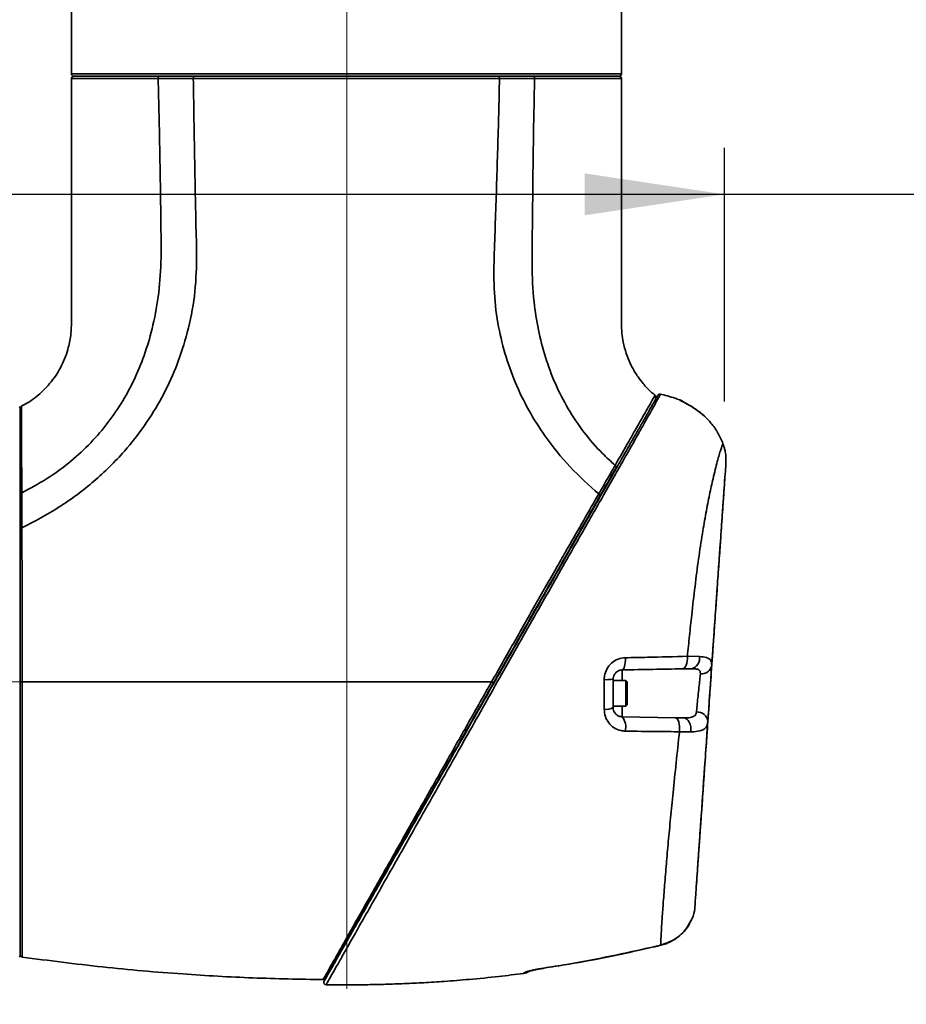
# Model space of a CAD drawing. Header units: millimetres. Extents: x 0 to 298, y 0 to 209.
# Tile 17 of 41: x 85 to 104, y 98 to 119. Entities that reach past the tile are written whole.
import ezdxf

# ---------------------------------------------------------------- set-up
doc = ezdxf.new("R2010")
doc.units = ezdxf.units.MM
doc.linetypes.add('CENTERX2', pattern=[20.32, 12.7, -2.54, 2.54, -2.54])
doc.layers.add('图层0', color=7, linetype='Continuous')
doc.styles.add('SLDTEXTSTYLE0', font='SIMSUN.TTC')
doc.dimstyles.new('SLDDIMSTYLE0', dxfattribs={"dimtxt": 4.5, "dimasz": 3, "dimexe": 0, "dimexo": 0.0625, "dimgap": 1.125, "dimtad": 2, "dimlfac": 10, "dimrnd": 1e-09, "dimzin": 12, "dimdsep": 46, "dimtxsty": 'SLDTEXTSTYLE0', "dimsah": 1, "dimcen": 0.09, "dimadec": 0, "dimazin": 3, "dimtfac": 1, "dimtofl": 0, "dimtmove": 0, "dimatfit": 3, "dimfxl": 0, "dimfrac": 2, "dimtolj": 1, "dimtzin": 12, "dimarcsym": 0})
doc.dimstyles.new('SLDDIMSTYLE6', dxfattribs={"dimtxt": 3.5, "dimasz": 3, "dimexe": 0, "dimexo": 0.0625, "dimgap": 0.875, "dimtad": 0, "dimtih": 1, "dimtoh": 1, "dimlfac": 3, "dimrnd": 1e-09, "dimzin": 12, "dimdsep": 46, "dimtxsty": 'SLDTEXTSTYLE0', "dimblk1": 'NONE', "dimblk2": 'NONE', "dimsah": 1, "dimcen": 0, "dimadec": 0, "dimazin": 3, "dimtol": 1, "dimtp": 0.03, "dimtfac": 1, "dimtmove": 0, "dimatfit": 3, "dimldrblk": 'NONE', "dimfxl": 0, "dimfrac": 2, "dimtolj": 1, "dimarcsym": 0})

# ---------------------------------------------------------------- blocks, each defined once
blk = doc.blocks.new('_D_5')
at = {"layer": '图层0'}
for p, q in [((87.984, 191.986), (39.054, 191.986)), ((40.054, 191.986), (40.054, 18.636)), ((81.095, 18.636), (39.054, 18.636))]:
    blk.add_line(p, q, dxfattribs=at)
for centre, start, end in [((37.435, 107.93), 63.4349, 116.5651), ((37.435, 102.693), 243.4349, 296.5651)]:
    blk.add_arc(centre, 5.856, start, end, dxfattribs=at)
for points in [[(40.054, 191.986), (39.604, 188.986), (40.504, 188.986)], [(40.054, 18.636), (40.504, 21.636), (39.604, 21.636)]]:
    blk.add_solid(points, dxfattribs=at)
at = {"layer": '图层0', "insert": (34.818, 97.455), "char_height": 4.5, "attachment_point": 1, "rotation": 90, "style": 'SLDTEXTSTYLE0'}
blk.add_mtext('1733.5', dxfattribs=at)
blk = doc.blocks.new('_D_8')
at = {"layer": '图层0'}
for p, q in [((75.234, 110.036), (75.234, 116.101)), ((100.145, 110.656), (100.145, 116.101)), ((75.234, 115.101), (100.145, 115.101)), ((100.145, 115.101), (114.228, 115.101))]:
    blk.add_line(p, q, dxfattribs=at)
for points in [[(75.234, 115.101), (78.234, 114.651), (78.234, 115.551)], [(100.145, 115.101), (97.145, 115.551), (97.145, 114.651)]]:
    blk.add_solid(points, dxfattribs=at)
at = {"layer": '图层0', "insert": (106.372, 120.337), "char_height": 4.5, "attachment_point": 1, "style": 'SLDTEXTSTYLE0'}
blk.add_mtext('249', dxfattribs=at)
blk = doc.blocks.new('_D_9')
at = {"layer": '图层0'}
for p, q in [((75.234, 99.236), (75.234, 91.476)), ((75.234, 92.476), (54.718, 92.476)), ((75.234, 92.476), (92.044, 92.476))]:
    blk.add_line(p, q, dxfattribs=at)
for points in [[(75.234, 92.476), (78.234, 92.026), (78.234, 92.926)], [(92.044, 92.476), (89.044, 92.926), (89.044, 92.026)]]:
    blk.add_solid(points, dxfattribs=at)
at = {"layer": '图层0', "insert": (54.718, 97.712), "char_height": 4.5, "attachment_point": 1, "style": 'SLDTEXTSTYLE0'}
blk.add_mtext('168.1', dxfattribs=at)
blk = doc.blocks.new('SW_SYMBOL_HOLE_DEPTH')
at = {"layer": '图层0', "color": 0}
for p, q in [((0, 875), (800, 875)), ((400, 875), (400, 75)), ((100, 555), (400, 75)), ((700, 555), (400, 75))]:
    blk.add_line(p, q, dxfattribs=at)
blk = doc.blocks.new('_D_21')
at = {"layer": '图层0'}
blk.add_line((195.097, 122.14), (174.044, 122.14), dxfattribs=at)
at = {"layer": '图层0', "xscale": 0.004072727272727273, "yscale": 0.004072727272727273, "zscale": 0.004072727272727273}
blk.add_blockref('SW_SYMBOL_HOLE_DEPTH', (187.807, 122.426), dxfattribs=at)
at = {"layer": '图层0', "attachment_point": 1, "style": 'SLDTEXTSTYLE0'}
for s, insert, char_height in [('0.03', (183.151, 127.041), 2), ('+', (181.987, 127.041), 2), ('%%c', (174.044, 126.212), 3.5), ('4', (177.914, 126.212), 3.5), ('6', (191.473, 126.212), 3.5), ('0', (183.151, 124.713), 2)]:
    blk.add_mtext(s, dxfattribs=dict(at, insert=insert, char_height=char_height))
blk = doc.blocks.new('_None')

msp = doc.modelspace()

# ---------------------------------------------------------------- linework, layer by layer
at = {"color": 7, "linetype": 'Continuous', "lineweight": 35}
for p, q in [((86.13439601, 119.18646812), (86.13439601, 117.68646783)), ((97.93439601, 117.68646783), (97.93439601, 119.18646812)), ((88.02956966, 117.63646783), (86.18439601, 117.63646783)), ((91.9903514, 117.63646783), (88.02956966, 117.63646783)), ((97.88439601, 117.63646783), (92.48484497, 117.63646783)), ((99.18588259, 110.68952875), (99.18584322, 110.6898481)), ((85.03439745, 110.51646812), (85.03439745, 98.75646812)), ((99.7166732, 110.34037274), (99.71518693, 110.33930416)), ((100.14474994, 109.65610717), (100.11396568, 109.74903055)), ((99.34990616, 105.18599129), (99.60901185, 105.17981024)), ((99.43510587, 104.91952653), (99.24363372, 104.91618438)), ((97.75704198, 104.69369637), (97.75704198, 104.08677527)), ((98.02704198, 104.66523582), (97.75704198, 104.66523582)), ((98.05704198, 104.63523582), (98.02704198, 104.66523582)), ((98.02704198, 104.66523582), (98.02704198, 104.26304934)), ((98.05704198, 104.63523582), (98.05704198, 104.27692423)), ((98.02704198, 104.26304934), (98.02704198, 104.11523582)), ((98.05704198, 104.27692423), (98.05704198, 104.14523582)), ((97.75704198, 104.11523582), (98.02704198, 104.11523582)), ((98.02704198, 104.11523582), (98.05704198, 104.14523582)), ((97.9535515, 103.88680573), (99.09359478, 103.8669062)), ((99.09359478, 103.8669062), (99.27183953, 103.86379493)), ((99.42221128, 103.56587418), (99.18007275, 103.56673696)), ((99.53031192, 100.0839624), (99.53003156, 100.079953)), ((98.62480496, 98.94987428), (98.77632172, 98.98590638)), ((96.25245116, 98.4885622), (96.27117117, 98.49134771))]:
    msp.add_line(p, q, dxfattribs=at)
at = {"color": 8, "linetype": 'Continuous', "lineweight": 35}
for p, q in [((86.13439601, 117.68646783), (91.98997495, 117.68646783)), ((91.98997495, 117.68646783), (97.93439601, 117.68646783)), ((99.18626532, 110.68642389), (99.18588259, 110.68952875)), ((97.9535515, 104.89366591), (97.9535515, 104.66523582)), ((97.9535515, 104.11523582), (97.9535515, 103.88680573)), ((98.62480496, 98.94987428), (98.62772542, 98.94689359)), ((98.77891069, 98.98278324), (98.77632172, 98.98590638)), ((96.26874528, 98.49396602), (96.27092072, 98.4917734))]:
    msp.add_line(p, q, dxfattribs=at)
at = {"color": 8, "linetype": 'Continuous', "lineweight": 35, "flags": 128}
msp.add_lwpolyline([(99.2524374, 110.65271696), (99.22215297, 110.67124716), (99.18626532, 110.68642389)], dxfattribs=at)
at = {"color": 7, "linetype": 'Continuous', "lineweight": 35, "flags": 128}
for points in [[(97.9535515, 104.89366591), (97.96758375, 104.89895103), (97.98087439, 104.9141004), (97.99288759, 104.93850325), (98.00313904, 104.97117578), (98.01121546, 105.01080079), (98.01679122, 105.05578076), (98.01964156, 105.10430233), (98.01965154, 105.15440932)], [(99.24363372, 104.91618438), (99.26621973, 104.9218301), (99.28767373, 104.93773844), (99.30709453, 104.96324116), (99.32366636, 104.997267), (99.33669311, 105.0383867), (99.34562758, 105.084873), (99.35009448, 105.13477322), (99.34990616, 105.18599129)], [(99.18007275, 103.56673696), (99.18278558, 103.62158873), (99.1809554, 103.67621496), (99.17467108, 103.72796299), (99.16423779, 103.7743199), (99.15016217, 103.8130346), (99.13312775, 103.84222707), (99.11396171, 103.86047973), (99.09359478, 103.8669062)], [(99.42221128, 103.56587418), (99.42566609, 103.62034437), (99.42155734, 103.67450322), (99.41008147, 103.72576123), (99.39178719, 103.77166759), (99.3675492, 103.81002736), (99.33852641, 103.83900643), (99.30610649, 103.85721923), (99.27183953, 103.86379493)]]:
    msp.add_lwpolyline(points, dxfattribs=at)
at = {"color": 7, "linetype": 'Continuous', "lineweight": 35}
for centre, radius, start, end in [((86.18439601, 117.68646783), 0.05, 180, 270), ((86.18440138, 117.58646783), 0.05, 89.999977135, 180.514692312), ((97.88439495, 117.58646784), 0.05, 0.896896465, 90.002488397), ((97.88439601, 117.68646783), 0.05, 270, 0), ((98.62423237, 110.74577655), 0.04999971, 330.663082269, 49.233808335), ((98.76042829, 110.76265432), 0.04999998, 75.953995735, 150.041272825), ((85.01439745, 110.51646812), 0.02, 0, 90), ((85.08439745, 110.50594919), 0.05000001, 119.048055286, 180.0003419), ((99.1070426, 110.45650086), 0.2500008, 53.46733016, 71.386542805), ((99.38667192, 105.14012583), 0.2258537, 282.383165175, 10.119891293), ((99.65359623, 105.03353989), 0.2239227, 263.545891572, 349.065563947), ((97.60538227, 105.85187258), 1.1680637, 267.988414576, 277.460263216), ((97.60332489, 104.36306114), 0.31616898, 262.964783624, 299.090237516), ((99.56193849, 103.76289977), 0.22822688, 5.519276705, 94.488074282), ((97.67887271, 103.67147979), 0.34901819, 344.813294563, 38.093575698), ((85.01439745, 98.75646812), 0.02, 270, 0), ((95.80707771, 98.63606588), 0.25026423, 277.282371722, 302.082310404), ((95.80704198, 98.62612282), 0.25, 277.553915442, 304.226269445), ((91.596898, 98.18306035), 0.05, 150.331391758, 269.901880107)]:
    msp.add_arc(centre, radius, start, end, dxfattribs=at)
for points, knots in [([(86.13443646, 117.58645902), (86.13441486, 117.34261072), (86.13436665, 116.79838999), (86.13440224, 115.98696461), (86.13437881, 115.18535027), (86.13435118, 114.4832347), (86.13426009, 113.86618827), (86.13453462, 113.30431766), (86.13390983, 112.82567984), (86.13540398, 112.41699541), (86.13035846, 112.08354035), (86.05653189, 111.7318939), (85.91289128, 111.37544188), (85.67972836, 111.03103717), (85.43689931, 110.79558747), (85.22566151, 110.64120678), (85.11341036, 110.58083193), (85.05908478, 110.55161264)], [0, 0, 0, 0, 0.0983233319, 0.2194380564, 0.3271787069, 0.4215450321, 0.5025420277, 0.575975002, 0.6481132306, 0.6954841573, 0.7408896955, 0.7821770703, 0.839636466, 0.8947507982, 0.948655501, 0.9751510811, 1, 1, 1, 1]), ([(87.99588511, 117.58559536), (88.0022945, 117.32091285), (88.01509631, 116.7922486), (88.03042089, 116.00010347), (88.04399879, 115.20966336), (88.05408578, 114.42294422), (88.06708729, 113.65213068), (88.01052147, 112.91140551), (87.88250414, 112.24290541), (87.7037143, 111.64315183), (87.48180703, 111.10549018), (87.20820895, 110.6034839), (86.88171097, 110.13830511), (86.5032127, 109.70930878), (86.07438054, 109.3229558), (85.59602353, 108.97616342), (85.24672501, 108.78880553), (85.06820179, 108.69304866)], [0, 0, 0, 0, 0.07917284, 0.1581360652, 0.2369262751, 0.3155712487, 0.3934388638, 0.4673667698, 0.5372635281, 0.5965636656, 0.6542325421, 0.7108803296, 0.7671782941, 0.8238329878, 0.8815823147, 0.9394778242, 1, 1, 1, 1]), ([(85.07125418, 107.94071321), (85.34328779, 108.08443504), (85.88737895, 108.37189134), (86.62778829, 108.92775771), (87.23582583, 109.52356545), (87.71526406, 110.13518665), (88.08462393, 110.73400871), (88.38335865, 111.37116366), (88.616844, 112.0672899), (88.7776896, 112.81636276), (88.83043741, 113.61170983), (88.80546198, 114.40637996), (88.789922, 115.20120979), (88.77441224, 115.99608551), (88.76239782, 116.79102345), (88.75347821, 117.32096447), (88.74901838, 117.58593605)], [0, 0, 0, 0, 0.0827614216, 0.1655301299, 0.2483200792, 0.3113522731, 0.3743840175, 0.4374210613, 0.5004467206, 0.5717869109, 0.6431243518, 0.7145006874, 0.7858723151, 0.8572493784, 0.9286244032, 1, 1, 1, 1]), ([(88.7490183, 117.58594064), (88.74901663, 117.58594064), (88.64146379, 117.5860535), (88.45829409, 117.5861428), (88.20865284, 117.58599271), (88.06571027, 117.58575531), (87.99588653, 117.58559669), (87.99588508, 117.58559669)], [0, 0, 0, 0, 0.0000062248, 0.4027905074, 0.7013939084, 0.9999937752, 1, 1, 1, 1]), ([(95.31966019, 117.58587705), (95.13171403, 117.58576534), (94.7552279, 117.58554157), (94.14567811, 117.58570446), (93.51257522, 117.58604801), (92.85933548, 117.58637277), (92.19599654, 117.58650862), (91.53151606, 117.58637962), (90.874704, 117.5859858), (90.23361467, 117.5856235), (89.7893121, 117.58551197), (89.43750186, 117.58556051), (89.14065725, 117.58560975), (88.88842554, 117.58581722), (88.74904046, 117.58593187)], [0, 0, 0, 0, 0.095254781, 0.1908105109, 0.2860622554, 0.3813459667, 0.4769357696, 0.57221805, 0.667031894, 0.7621472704, 0.8569648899, 0.8713467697, 0.928905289, 1, 1, 1, 1]), ([(95.31962946, 117.58586996), (95.31402503, 117.33569697), (95.30281616, 116.83535031), (95.28148687, 116.08493886), (95.25748452, 115.3346297), (95.23302912, 114.58426937), (95.20541296, 113.8343164), (95.18906313, 113.08320973), (95.26575741, 112.36354196), (95.42408833, 111.68821752), (95.64654838, 111.06201592), (95.93680061, 110.46404061), (96.32436568, 109.85108946), (96.81855301, 109.2365785), (97.23796005, 108.85834207), (97.4476573, 108.66922951)], [0, 0, 0, 0, 0.0782038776, 0.1564079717, 0.234611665, 0.3128156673, 0.3910193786, 0.4692064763, 0.5473637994, 0.6164511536, 0.6855417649, 0.7546322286, 0.8237181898, 0.9118617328, 1, 1, 1, 1]), ([(96.07297166, 117.58564284), (96.0729702, 117.58564285), (95.98780297, 117.5858191), (95.82376785, 117.58602932), (95.5715199, 117.5860493), (95.40465513, 117.58594161), (95.31963096, 117.5858622), (95.31962929, 117.5858622)], [0, 0, 0, 0, 0.0000062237, 0.3641235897, 0.6816259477, 0.9999937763, 1, 1, 1, 1]), ([(96.07297107, 117.58561857), (96.06670417, 117.31936372), (96.05417032, 116.78685211), (96.0425166, 115.98794563), (96.03213512, 115.18903779), (96.02593044, 114.39003985), (96.01108619, 113.59136906), (96.04009191, 112.85591104), (96.14414256, 112.19231336), (96.29485128, 111.60364689), (96.50762154, 111.03414049), (96.78272464, 110.49208465), (97.12219234, 109.98867209), (97.46822498, 109.58776049), (97.70847856, 109.36727056), (97.79999905, 109.28327869)], [0, 0, 0, 0, 0.0907554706, 0.1815115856, 0.2722665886, 0.3630226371, 0.4537783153, 0.5445099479, 0.6133790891, 0.6822789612, 0.7512404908, 0.8201384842, 0.8889189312, 0.957685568, 1, 1, 1, 1]), ([(98.6604056, 110.78849279), (98.62888957, 110.81254791), (98.53264833, 110.88600562), (98.41145526, 111.02194105), (98.3003638, 111.16568672), (98.22675032, 111.27942839), (98.17127157, 111.37635911), (98.10467178, 111.50881257), (98.03113665, 111.69225043), (97.9737825, 111.9087449), (97.93951067, 112.12967156), (97.93262773, 112.35999166), (97.93556475, 112.71150011), (97.93391414, 113.20652171), (97.93455303, 113.86647969), (97.93430835, 114.63409544), (97.93437595, 115.50932288), (97.93432928, 116.49218182), (97.93441596, 117.19651626), (97.93437331, 117.57323185), (97.93437181, 117.58645154)], [0, 0, 0, 0, 0.0169264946, 0.0516888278, 0.0773272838, 0.0945895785, 0.1095511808, 0.1250628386, 0.1579420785, 0.1938223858, 0.2205564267, 0.2533215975, 0.2921522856, 0.3708492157, 0.4648822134, 0.5742475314, 0.6989469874, 0.8389808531, 0.9943495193, 1, 1, 1, 1]), ([(91.55344702, 98.20779922), (91.55527786, 98.21101428), (91.55893965, 98.21744461), (91.58797351, 98.26842983), (91.63408758, 98.34940893), (91.70411829, 98.47238711), (91.80179392, 98.64391145), (91.93255015, 98.87352733), (92.08883391, 99.14797109), (92.27572944, 99.47617098), (92.49250774, 99.85684683), (92.74228191, 100.29546543), (93.0161605, 100.77641286), (93.30864144, 101.29002714), (93.6127529, 101.82406532), (93.92851781, 102.37856767), (94.25630232, 102.95417717), (94.59980515, 103.55738897), (94.95466293, 104.18054077), (95.31833677, 104.81917411), (95.68182976, 105.45748985), (96.04514787, 106.09549851), (96.4056092, 106.72849047), (96.73191214, 107.30149825), (97.02064265, 107.80852654), (97.27507659, 108.25532798), (97.52013292, 108.68566177), (97.7427455, 109.07658297), (97.93909097, 109.42137753), (98.11116489, 109.72354977), (98.26393638, 109.99182578), (98.3958107, 110.22340509), (98.50399826, 110.41338902), (98.59002278, 110.5644533), (98.65410505, 110.67698564), (98.69733946, 110.75290789), (98.71805464, 110.78928502), (98.71487484, 110.7837011), (98.71401495, 110.78219106)], [0, 0, 0, 0, 0.02084000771, 0.04168149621, 0.06309082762, 0.08450137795, 0.11131965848, 0.13814042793, 0.16593422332, 0.19372971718, 0.22442532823, 0.255123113, 0.2870440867, 0.31897009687, 0.35013906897, 0.38131010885, 0.41342061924, 0.44553154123, 0.47934620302, 0.51343995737, 0.54757568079, 0.58171428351, 0.61684904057, 0.65198178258, 0.6786786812, 0.70537235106, 0.73274324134, 0.76010625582, 0.7840337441, 0.80795631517, 0.83287017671, 0.8577872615, 0.88267458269, 0.90756634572, 0.93327915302, 0.95899652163, 0.98891160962, 1, 1, 1, 1]), ([(99.18501477, 110.68715959), (99.15040922, 110.70022827), (99.01265552, 110.75225055), (98.86952746, 110.78757476), (98.76235506, 110.81402506)], [0, 0, 0, 0, 0.2512131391, 1, 1, 1, 1]), ([(99.71518693, 110.33930416), (99.65905298, 110.38614995), (99.55576803, 110.47234495), (99.40316084, 110.56715943), (99.28543064, 110.63146843), (99.20333486, 110.67277562), (99.1918979, 110.68192025), (99.18626532, 110.68642389)], [0, 0, 0, 0, 0.2510609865, 0.4619454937, 0.6512575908, 0.8282480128, 1, 1, 1, 1]), ([(99.71665578, 110.34024485), (99.71615599, 110.34074373), (99.67991301, 110.37692056), (99.60230236, 110.43594319), (99.4935381, 110.51329998), (99.3977295, 110.57158508), (99.32177495, 110.61397531), (99.27394745, 110.63940521), (99.25113092, 110.65209915), (99.25126001, 110.65202851), (99.25129399, 110.65200991)], [0, 0, 0, 0, 0.0029715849, 0.2154885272, 0.4067576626, 0.5792360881, 0.7352265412, 0.8690875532, 0.9655386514, 1, 1, 1, 1]), ([(100.11396568, 109.74903055), (100.08006199, 109.82663072), (100.01137714, 109.98383946), (99.87433136, 110.1829226), (99.76377315, 110.29156143), (99.71518693, 110.33930416)], [0, 0, 0, 0, 0.35333492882, 0.71581471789, 1, 1, 1, 1]), ([(99.34990616, 105.18599129), (99.36521346, 105.33458815), (99.39582846, 105.63178588), (99.44951937, 106.13643102), (99.51322095, 106.69247302), (99.58910974, 107.28095582), (99.66741125, 107.80744063), (99.7480893, 108.2670443), (99.826304, 108.66144546), (99.91100625, 109.04764337), (99.99425367, 109.3856153), (100.07089095, 109.64504052), (100.09954969, 109.7142278), (100.11396568, 109.74903055)], [0, 0, 0, 0, 0.0631265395, 0.1262547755, 0.219201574, 0.3124885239, 0.4054230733, 0.4882285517, 0.571292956, 0.6540746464, 0.7689113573, 0.8837572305, 1, 1, 1, 1]), ([(100.17749575, 109.33911277), (100.1778249, 109.41719826), (100.17827268, 109.52342706), (100.15177104, 109.62831823), (100.14474994, 109.65610717)], [0, 0, 0, 0, 0.7350689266, 1, 1, 1, 1]), ([(97.44765487, 108.66923156), (97.44765569, 108.66923299), (97.49604826, 108.7533324), (97.58204586, 108.9026921), (97.69954919, 109.10722068), (97.76750197, 109.22608578), (97.80003931, 109.28324142), (97.80003999, 109.2832426)], [0, 0, 0, 0, 0.0000064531, 0.3784500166, 0.6881963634, 0.9999935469, 1, 1, 1, 1]), ([(100.17749575, 109.33911277), (100.17378208, 109.28600465), (100.1664112, 109.18059565), (100.1450066, 108.87449304), (100.11674005, 108.47025866), (100.0809044, 107.95777986), (100.04240253, 107.40717171), (100.0042441, 106.86147473), (99.96796559, 106.34266232), (99.93355389, 105.85054707), (99.90192115, 105.39817348), (99.88294248, 105.12676357), (99.87345359, 104.99106498)], [0, 0, 0, 0, 0.1173788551, 0.2329735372, 0.3486028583, 0.471980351, 0.5954215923, 0.6867868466, 0.7784127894, 0.8697349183, 0.9348705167, 1, 1, 1, 1]), ([(97.81905809, 109.2308008), (97.76588642, 109.13742811), (97.6588152, 108.94940457), (97.53509224, 108.73213954), (97.47281024, 108.62276855)], [0, 0, 0, 0, 0.4966010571, 1, 1, 1, 1]), ([(100.11599588, 108.45960592), (100.12036758, 108.52212503), (100.1329338, 108.70183291), (100.14542056, 108.88040478), (100.15201021, 108.97464279), (100.15354913, 108.99665084)], [0, 0, 0, 0, 0.2902268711, 0.8342417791, 1, 1, 1, 1]), ([(85.06820262, 108.69304908), (85.06820263, 108.69304762), (85.06838873, 108.62323355), (85.06887907, 108.48034212), (85.06995316, 108.23093715), (85.07079627, 108.04804587), (85.07125341, 107.9407145), (85.07125341, 107.94071284)], [0, 0, 0, 0, 0.0000062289, 0.2986662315, 0.5973299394, 0.9999937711, 1, 1, 1, 1]), ([(95.14913852, 104.63646812), (95.30496759, 104.91122697), (95.61695223, 105.46132035), (96.08060116, 106.27665681), (96.4009093, 106.83881661), (96.63393201, 107.24726396), (96.83519452, 107.59982967), (97.12879387, 108.11356748), (97.34137872, 108.48401717), (97.4476694, 108.66923897)], [0, 0, 0, 0, 0.193183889, 0.3867725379, 0.5797253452, 0.6019121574, 0.6906907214, 0.8453479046, 1, 1, 1, 1]), ([(97.47281298, 108.62277338), (97.40264873, 108.4995607), (97.26232228, 108.25313893), (97.03904953, 107.86105844), (96.80705804, 107.45366729), (96.53886739, 106.98270823), (96.23509437, 106.44926437), (95.89304382, 105.84860285), (95.54369163, 105.23511921), (95.30744359, 104.82025331), (95.18930738, 104.61279896)], [0, 0, 0, 0, 0.1039795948, 0.2079561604, 0.313950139, 0.4199528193, 0.5631286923, 0.7063196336, 0.8531446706, 1, 1, 1, 1]), ([(100.11607644, 108.46076918), (100.11359056, 108.42521849), (100.10855239, 108.35316747), (100.0917714, 108.11318381), (100.06867428, 107.78287432), (100.03971282, 107.36870013), (100.00482015, 106.86970501), (99.96535562, 106.30532908), (99.92182912, 105.68286462), (99.87534687, 105.01813198), (99.82631132, 104.3168876), (99.77716623, 103.61407987), (99.72946377, 102.93190669), (99.68584508, 102.30813747), (99.64663624, 101.74743452), (99.61379736, 101.27782736), (99.58707057, 100.89562699), (99.56739651, 100.61428374), (99.55429867, 100.42698244), (99.55260552, 100.40277042), (99.55174606, 100.39048021)], [0, 0, 0, 0, 0.05506208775, 0.11159500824, 0.16423923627, 0.21830100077, 0.27151045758, 0.32625222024, 0.37982300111, 0.43497220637, 0.49177852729, 0.55047643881, 0.60757197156, 0.66634637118, 0.72184458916, 0.77884978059, 0.8324270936, 0.88743649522, 0.94286188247, 1, 1, 1, 1]), ([(85.07126186, 107.94069948), (85.07201233, 107.75208814), (85.07351567, 107.37426123), (85.07510888, 106.76220048), (85.07597822, 106.30636913), (85.0765554, 105.92940366), (85.07697379, 105.60239132), (85.07740517, 105.13809055), (85.07753984, 104.80367565), (85.07760718, 104.63646811)], [0, 0, 0, 0, 0.1901935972, 0.3809964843, 0.5711909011, 0.5996830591, 0.7137124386, 0.8568561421, 1, 1, 1, 1]), ([(97.5643814, 104.6845287), (97.56569955, 104.7112321), (97.56960668, 104.7903834), (97.61578879, 104.91945235), (97.71776817, 105.04658533), (97.85883859, 105.13502529), (97.96609669, 105.14795394), (98.01965154, 105.15440932)], [0, 0, 0, 0, 0.10886217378, 0.32267730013, 0.54533586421, 0.77298243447, 1, 1, 1, 1]), ([(98.01965154, 105.15440932), (98.17894714, 105.15754881), (98.63456437, 105.16652839), (99.06800659, 105.17832141), (99.34990616, 105.18599129)], [0, 0, 0, 0, 0.3496259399, 1, 1, 1, 1]), ([(99.60901185, 105.17981024), (99.66392869, 105.17507955), (99.77387153, 105.16560875), (99.86497777, 105.10588085), (99.87066577, 105.02882956), (99.87345359, 104.99106498)], [0, 0, 0, 0, 0.33725064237, 0.67517162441, 1, 1, 1, 1]), ([(97.9535515, 104.89366591), (97.93060558, 104.89100183), (97.88542997, 104.88575684), (97.8249682, 104.84904401), (97.78225519, 104.79787255), (97.76513204, 104.75357857), (97.75827708, 104.7203125), (97.75756958, 104.70506614), (97.75704198, 104.69369637)], [0, 0, 0, 0, 0.243486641, 0.4793732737, 0.698165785, 0.8648204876, 0.8991916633, 1, 1, 1, 1]), ([(99.24363372, 104.91618438), (99.03495148, 104.91254181), (98.61598823, 104.90522878), (98.17492478, 104.89752999), (97.9535515, 104.89366591)], [0, 0, 0, 0, 0.4980919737, 1, 1, 1, 1]), ([(99.62842567, 104.81103637), (99.62828758, 104.8301999), (99.62810891, 104.85499713), (99.60755659, 104.88727449), (99.58190735, 104.90281481), (99.52386064, 104.91839083), (99.47541892, 104.91901069), (99.43510587, 104.91952653)], [0, 0, 0, 0, 0.2376119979, 0.3074650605, 0.563303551, 0.6365825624, 1, 1, 1, 1]), ([(99.87345359, 104.99106498), (99.86919825, 104.93021105), (99.86068786, 104.80850732), (99.8431949, 104.55834606), (99.82457342, 104.29204547), (99.80652897, 104.0339958), (99.79506302, 103.87002326), (99.79001295, 103.79780259), (99.78910729, 103.78485077)], [0, 0, 0, 0, 0.1913741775, 0.38273536, 0.5744042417, 0.7662880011, 0.9580868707, 1, 1, 1, 1]), ([(85.077979, 104.63646812), (85.07797901, 104.63646612), (85.07802433, 104.41912535), (85.07812391, 103.98409323), (85.07828217, 103.33619389), (85.07842716, 102.70041458), (85.07855079, 102.08554947), (85.07861861, 101.50175862), (85.07869775, 100.95802969), (85.0788274, 100.46002875), (85.07897497, 100.01482255), (85.07903126, 99.62994563), (85.07890256, 99.30779257), (85.07867146, 99.11772229), (85.07836424, 98.9666718), (85.07802718, 98.84903857), (85.07756498, 98.74929744), (85.07748194, 98.73669979), (85.07744042, 98.73040099)], [0, 0, 0, 0, 0.0000006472, 0.0703291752, 0.1406576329, 0.2121348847, 0.2838395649, 0.355316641, 0.427009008, 0.4989312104, 0.5706233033, 0.6420971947, 0.7137978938, 0.7852719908, 0.8015717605, 0.8668512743, 0.9334259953, 1, 1, 1, 1]), ([(95.14911345, 104.63646812), (94.42955306, 104.63646812), (92.99045287, 104.63646812), (90.90727118, 104.63646814), (88.90568697, 104.63646814), (86.9866767, 104.6364681), (85.71410195, 104.63646811), (85.07781526, 104.63646812)], [0, 0, 0, 0, 0.2141247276, 0.4282433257, 0.6188227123, 0.8094115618, 1, 1, 1, 1]), ([(91.53443602, 98.24655346), (91.53443602, 98.24655346), (91.5344367, 98.24655467), (91.54713064, 98.26913983), (91.60168117, 98.36603475), (91.69012381, 98.52291399), (91.81124176, 98.73742312), (91.96083683, 99.00209505), (92.14151245, 99.32151001), (92.35335186, 99.69577295), (92.59503318, 100.12270035), (92.86909319, 100.6069771), (93.1764344, 101.15026575), (93.51489687, 101.74849818), (93.77069507, 102.20049639), (93.99351184, 102.59412303), (94.25495134, 103.05598976), (94.66145833, 103.77429981), (94.98676813, 104.34940462), (95.14909472, 104.63646637), (95.1490957, 104.63646812)], [0, 0, 0, 0, 0.00000056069, 0.05834746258, 0.1169061, 0.17527719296, 0.23334304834, 0.29158120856, 0.34968156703, 0.4128475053, 0.47617838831, 0.53936119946, 0.61068838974, 0.68222642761, 0.75360455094, 0.76589504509, 0.81508161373, 0.90754008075, 0.99999943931, 1, 1, 1, 1]), ([(95.18930661, 104.6127976), (95.05107599, 104.37005625), (94.77424398, 103.88392244), (94.36291702, 103.16160732), (94.0768621, 102.65927753), (93.80888116, 102.18868673), (93.55720115, 101.74672136), (93.21912625, 101.15304132), (92.91210803, 100.6138987), (92.63842657, 100.13329744), (92.39715012, 99.70960135), (92.18565973, 99.33821139), (92.00517107, 99.02126236), (91.85568225, 98.75875092), (91.73435649, 98.54569552), (91.64633247, 98.39111999), (91.58943663, 98.29120745), (91.58206762, 98.27826702), (91.57838983, 98.27180859)], [0, 0, 0, 0, 0.0787941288, 0.1577996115, 0.2365895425, 0.2466078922, 0.3180227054, 0.3895969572, 0.4609602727, 0.5241467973, 0.5874814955, 0.6506512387, 0.708718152, 0.766922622, 0.824954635, 0.8832489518, 0.9417308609, 1, 1, 1, 1]), ([(97.56460071, 104.04927258), (97.56460536, 104.21480614), (97.56461129, 104.42595092), (97.56442224, 104.63859385), (97.5643814, 104.6845287)], [0, 0, 0, 0, 0.78398130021, 1, 1, 1, 1]), ([(99.54407937, 103.99042682), (99.54498508, 103.99923101), (99.55003819, 104.04835078), (99.56150892, 104.15987235), (99.57954913, 104.3353271), (99.59816463, 104.51644845), (99.61565411, 104.68668018), (99.62416936, 104.76959287), (99.62842567, 104.81103637)], [0, 0, 0, 0, 0.0418581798, 0.2335327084, 0.4254627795, 0.6172501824, 0.808684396, 1, 1, 1, 1]), ([(98.01570225, 103.58004915), (97.98616827, 103.58226584), (97.90189238, 103.58859121), (97.77405012, 103.64404717), (97.65781386, 103.75176622), (97.57993627, 103.89097434), (97.56972523, 103.99637575), (97.56460071, 104.04927258)], [0, 0, 0, 0, 0.1233817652, 0.35207276, 0.5728629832, 0.7856367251, 1, 1, 1, 1]), ([(97.75704198, 104.08677527), (97.75943693, 104.06400175), (97.76437071, 104.01708674), (97.79868011, 103.95918515), (97.84858921, 103.91423698), (97.90325759, 103.89070174), (97.94064338, 103.88780566), (97.9535515, 103.88680573)], [0, 0, 0, 0, 0.1984473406, 0.4088149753, 0.6367733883, 0.8745894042, 1, 1, 1, 1]), ([(99.27183953, 103.86379493), (99.28792488, 103.86366114), (99.34874228, 103.86315528), (99.44057361, 103.87092484), (99.516748, 103.90837492), (99.53982439, 103.95694687), (99.54346821, 103.98561797), (99.54407937, 103.99042682)], [0, 0, 0, 0, 0.1146717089, 0.4335643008, 0.7264723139, 0.9541226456, 1, 1, 1, 1]), ([(99.78910729, 103.78485077), (99.78061918, 103.74226555), (99.76335141, 103.65563234), (99.65727027, 103.58867575), (99.53151563, 103.56791781), (99.44421641, 103.56628561), (99.42221128, 103.56587418)], [0, 0, 0, 0, 0.2938589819, 0.5978116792, 0.8986221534, 1, 1, 1, 1]), ([(99.78910729, 103.78485077), (99.77479727, 103.5802079), (99.74617343, 103.17086785), (99.70200096, 102.53917558), (99.65758238, 101.90396724), (99.61881322, 101.34955176), (99.58815099, 100.91107116), (99.56431631, 100.57022807), (99.54177959, 100.24794719), (99.52218454, 99.96773398), (99.51496983, 99.86456239), (99.51136322, 99.81298709)], [0, 0, 0, 0, 0.1041750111, 0.2083776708, 0.3376490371, 0.4669337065, 0.5598563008, 0.6530738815, 0.7459852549, 0.8730184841, 1, 1, 1, 1]), ([(99.18007275, 103.56673696), (99.02468328, 103.56803215), (98.64200304, 103.57122184), (98.24907792, 103.57675987), (98.01570225, 103.58004915)], [0, 0, 0, 0, 0.4060556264, 1, 1, 1, 1]), ([(98.77632172, 98.98590638), (98.77881926, 99.04149714), (98.78381475, 99.15268808), (98.79641174, 99.37089335), (98.81178976, 99.60865699), (98.82948837, 99.86323207), (98.86033887, 100.26660629), (98.89734908, 100.71534213), (98.94023702, 101.20006013), (98.98807722, 101.71002118), (99.04391868, 102.27576715), (99.10812141, 102.89451208), (99.1560902, 103.34267352), (99.18007275, 103.56673696)], [0, 0, 0, 0, 0.1113539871, 0.2227268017, 0.2452249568, 0.34119346, 0.4374836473, 0.5334585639, 0.6222677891, 0.7113248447, 0.8001223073, 0.9000688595, 1, 1, 1, 1]), ([(99.53017228, 100.08195766), (99.53100275, 100.09383347), (99.53608932, 100.16657195), (99.54472798, 100.29010628), (99.55195622, 100.39347152)], [0, 0, 0, 0, 0.1632671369, 1, 1, 1, 1]), ([(99.42274465, 99.5096677), (99.43237682, 99.52482157), (99.48528315, 99.60805679), (99.50224605, 99.71608673), (99.50998783, 99.79836906), (99.51136322, 99.81298709)], [0, 0, 0, 0, 0.1547208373, 0.849830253, 1, 1, 1, 1]), ([(98.77811667, 98.98604942), (98.81699636, 98.99550566), (98.91152863, 99.01849763), (99.0509902, 99.08884556), (99.19163017, 99.18896424), (99.30916525, 99.31119221), (99.38739705, 99.41893216), (99.41637171, 99.48539336), (99.42438598, 99.50377623)], [0, 0, 0, 0, 0.1384629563, 0.336659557, 0.5366068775, 0.7342766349, 0.9265020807, 1, 1, 1, 1]), ([(96.26874528, 98.49396602), (96.43319774, 98.51963618), (97.22371633, 98.64303194), (98.0055874, 98.81426389), (98.62480496, 98.94987428)], [0, 0, 0, 0, 0.20803110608, 1, 1, 1, 1]), ([(96.27076217, 98.49310741), (96.55911539, 98.53888775), (97.12799182, 98.6292053), (97.87767098, 98.77600366), (98.33656372, 98.88509874), (98.51910582, 98.92849547)], [0, 0, 0, 0, 0.3823427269, 0.7543032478, 1, 1, 1, 1]), ([(98.62770512, 98.94697094), (98.6630046, 98.95520007), (98.71342802, 98.96695494), (98.76376998, 98.9793189), (98.77886948, 98.98302733)], [0, 0, 0, 0, 0.7000612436, 1, 1, 1, 1]), ([(85.07744042, 98.73040099), (85.65076608, 98.65565118), (86.79715422, 98.50618586), (88.44938574, 98.36514803), (90.02874773, 98.27453172), (91.03248044, 98.25588064), (91.5344336, 98.24655349)], [0, 0, 0, 0, 0.2676726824, 0.5352224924, 0.7675710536, 1, 1, 1, 1]), ([(95.83880106, 98.38782041), (95.83982083, 98.38942318), (95.84318193, 98.39470581), (95.88499794, 98.41120086), (95.98135149, 98.43825565), (96.11396222, 98.46835753), (96.21729436, 98.48545359), (96.26874528, 98.49396602)], [0, 0, 0, 0, 0.0992620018, 0.3271607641, 0.5547923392, 0.7783231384, 1, 1, 1, 1]), ([(96.15223582, 98.47120378), (96.17470022, 98.4755621), (96.21275383, 98.48294489), (96.25418842, 98.48893075), (96.2711627, 98.49138294)], [0, 0, 0, 0, 0.590335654, 1, 1, 1, 1]), ([(91.60136694, 98.13306416), (91.67099997, 98.13319523), (91.84951475, 98.13353125), (92.14664951, 98.13353343), (92.50183657, 98.13703579), (92.88162947, 98.14559338), (93.28208567, 98.15977594), (93.70111411, 98.18035029), (94.16554168, 98.20969639), (94.70274306, 98.25279074), (95.27194712, 98.30793412), (95.66124379, 98.35740208), (95.83921656, 98.38001709)], [0, 0, 0, 0, 0.0491711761, 0.126057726, 0.209819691, 0.2999911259, 0.3943075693, 0.4927690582, 0.5962339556, 0.7229010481, 0.8733200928, 1, 1, 1, 1]), ([(95.83880394, 98.38338662), (95.83880504, 98.38164949), (95.83880707, 98.37843397), (95.83880295, 98.38486406), (95.83880106, 98.38782041)], [0, 0, 0, 0, 0.5402328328, 1, 1, 1, 1]), ([(95.92109191, 98.41579865), (95.92089199, 98.4157165), (95.9199845, 98.4153436), (95.93274647, 98.41999711), (95.96574764, 98.42981784), (96.0283407, 98.44574949), (96.09353486, 98.46063852), (96.14012474, 98.46902398), (96.15223582, 98.47120378)], [0, 0, 0, 0, 0.0377361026, 0.171292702, 0.3780979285, 0.6243741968, 0.9023558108, 1, 1, 1, 1])]:
    msp.add_open_spline(points, degree=3, knots=knots, dxfattribs=at)
at = {"color": 8, "linetype": 'Continuous', "lineweight": 35}
for points, knots in [([(87.99588715, 117.58559408), (87.88409552, 117.58535662), (87.66051191, 117.5848817), (87.35698435, 117.58450135), (87.07956801, 117.58435324), (86.8315001, 117.58443501), (86.6173481, 117.58471935), (86.43767248, 117.58514834), (86.29654859, 117.58564972), (86.19867737, 117.58610482), (86.14253409, 117.58641289), (86.1387151, 117.58644456), (86.13695498, 117.58645916)], [0, 0, 0, 0, 0.0976764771, 0.1953532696, 0.2956017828, 0.3958499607, 0.4981760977, 0.600501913, 0.7058291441, 0.8111555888, 0.9129641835, 1, 1, 1, 1]), ([(97.93010922, 117.58645105), (97.93121489, 117.58645075), (97.93616806, 117.58644939), (97.90201077, 117.58629073), (97.82698128, 117.586), (97.7085391, 117.58562043), (97.55191396, 117.58523617), (97.35427754, 117.58490077), (97.17995472, 117.58473621), (97.0073105, 117.58465572), (96.80804854, 117.58463967), (96.48653175, 117.58482934), (96.21121342, 117.58533969), (96.07289054, 117.5855961)], [0, 0, 0, 0, 0.0301887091, 0.1352393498, 0.2402901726, 0.3420661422, 0.443842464, 0.5485512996, 0.6532605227, 0.6740556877, 0.7572806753, 0.8780552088, 1, 1, 1, 1]), ([(98.77102199, 110.80565759), (98.77187287, 110.80720119), (98.7754214, 110.8136387), (98.75527686, 110.77703571), (98.7135815, 110.7016029), (98.65198054, 110.59065447), (98.56693992, 110.43817343), (98.45878736, 110.24511952), (98.32960688, 110.01551187), (98.17986436, 109.75026421), (98.00571292, 109.44283224), (97.80495745, 109.08958134), (97.58197438, 108.69822282), (97.33764102, 108.26978962), (97.07929449, 107.816801), (96.7872038, 107.30436472), (96.4634909, 106.73577707), (96.10529169, 106.10561712), (95.73763756, 105.45758965), (95.36750712, 104.80394777), (95.00027718, 104.15401984), (94.64888514, 103.53154718), (94.31113342, 102.93314647), (93.98651192, 102.35800749), (93.66739052, 101.79274965), (93.36104314, 101.25028745), (93.07283887, 100.74018118), (92.8013704, 100.25986927), (92.54697364, 99.80997098), (92.32597104, 99.4194141), (92.13997385, 99.09095459), (91.98400545, 98.81564891), (91.85010694, 98.57940295), (91.74206671, 98.38884709), (91.6630649, 98.24954298), (91.60836916, 98.15313079), (91.60093748, 98.14003452), (91.59697797, 98.13305697)], [0, 0, 0, 0, 0.0097396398, 0.0406184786, 0.0655759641, 0.0905294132, 0.1162501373, 0.1419658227, 0.1659532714, 0.1899379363, 0.2149282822, 0.2399242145, 0.2665889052, 0.2932606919, 0.3206725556, 0.3480880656, 0.3821958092, 0.4163053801, 0.4514072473, 0.4865059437, 0.5203070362, 0.5543853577, 0.5855486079, 0.6167115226, 0.6488023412, 0.6808909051, 0.7116213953, 0.7423476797, 0.7742456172, 0.806140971, 0.8329882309, 0.8598340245, 0.88762759, 0.9154183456, 0.9421667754, 0.9691870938, 1, 1, 1, 1]), ([(97.80005347, 109.28342243), (97.90116473, 109.46144672), (98.05392869, 109.73041474), (98.22216432, 110.02598264), (98.34119528, 110.23481056), (98.44615033, 110.41869379), (98.53427891, 110.57293325), (98.60002052, 110.68773771), (98.63967358, 110.75630224), (98.6582145, 110.78773111), (98.65432611, 110.78110629), (98.65378521, 110.78018473)], [0, 0, 0, 0, 0.19827817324, 0.29956860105, 0.40085825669, 0.51638208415, 0.63190946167, 0.75113493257, 0.87037792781, 0.98196862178, 1, 1, 1, 1]), ([(85.06119346, 110.54788882), (85.06119038, 110.548651), (85.06116373, 110.55524908), (85.0612196, 110.52743022), (85.06158607, 110.46159392), (85.06213906, 110.35105117), (85.0628767, 110.20198268), (85.06372606, 110.01140392), (85.0644274, 109.84114843), (85.06510317, 109.66872909), (85.06586316, 109.46352486), (85.06696002, 109.12887414), (85.06778535, 108.83884908), (85.06820025, 108.69304967)], [0, 0, 0, 0, 0.0136557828, 0.1182147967, 0.2227737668, 0.3246050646, 0.426436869, 0.5312217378, 0.6360067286, 0.6577255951, 0.7446522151, 0.8716333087, 1, 1, 1, 1]), ([(98.77632172, 98.98590638), (98.87621935, 99.02010678), (99.0763775, 99.08863184), (99.3045576, 99.28640811), (99.38719121, 99.44250597), (99.42274465, 99.5096677)], [0, 0, 0, 0, 0.3621162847, 0.7255479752, 1, 1, 1, 1])]:
    msp.add_open_spline(points, degree=3, knots=knots, dxfattribs=at)
at = {"color": 7, "linetype": 'Continuous', "lineweight": 35}
for points in [[(88.03016954, 117.63646783), (88.02562645, 117.63569913), (88.01654027, 117.63416173), (88.00512687, 117.62235341), (87.99722889, 117.60550758), (87.99633301, 117.59223365), (87.99588508, 117.58559669)], [(88.7490183, 117.58594064), (88.74940336, 117.59254417), (88.75017347, 117.60575123), (88.75658919, 117.62247111), (88.76582029, 117.63418208), (88.77315726, 117.63570592), (88.77682574, 117.63646783)], [(91.9903514, 117.63646783), (92.07285797, 117.63646783), (92.23787111, 117.63646783), (92.40252035, 117.63646783), (92.48484497, 117.63646783)], [(95.31966019, 117.58587705), (95.31927908, 117.59248677), (95.31851685, 117.60570623), (95.31210197, 117.62244938), (95.30286468, 117.63417833), (95.29552059, 117.63570466), (95.29184855, 117.63646783)], [(96.07297166, 117.58564284), (96.07252015, 117.59227533), (96.07161713, 117.60554031), (96.06371824, 117.62236923), (96.05231022, 117.63416446), (96.0432303, 117.63570004), (96.03869034, 117.63646783)], [(97.80005347, 109.28342243), (97.80452786, 109.27961846), (97.81347665, 109.27201052), (97.82125994, 109.25767428), (97.82395015, 109.24310774), (97.82071481, 109.23494882), (97.81909714, 109.23086937)], [(85.06820262, 108.69304908), (85.06345737, 108.69159923), (85.05396687, 108.68869954), (85.04313599, 108.68084229), (85.03579324, 108.67127733), (85.03486271, 108.66418688), (85.03439745, 108.66064165)], [(97.47281539, 108.62277761), (97.47394757, 108.62608778), (97.47621194, 108.63270813), (97.47178151, 108.64544035), (97.46229314, 108.65842056), (97.45254236, 108.66563), (97.44766696, 108.66923472)], [(85.07126186, 107.94069948), (85.06614624, 107.93962684), (85.055915, 107.93748156), (85.04403818, 107.93101113), (85.03594324, 107.922932), (85.03491271, 107.91687301), (85.03439745, 107.91384352)], [(85.03439745, 104.63647935), (85.03502211, 104.63647799), (85.03627144, 104.63647528), (85.04598924, 104.63647175), (85.06007835, 104.63646908), (85.07176424, 104.63646843), (85.07760718, 104.63646811)], [(95.18930171, 104.61278899), (95.18874711, 104.61320476), (95.1876379, 104.61403631), (95.17850314, 104.61949413), (95.16527329, 104.62721422), (95.1544915, 104.63338922), (95.1491006, 104.63647672)], [(85.03439745, 98.77991463), (85.03501913, 98.77394548), (85.03626249, 98.76200718), (85.04593647, 98.7464799), (85.05996667, 98.73473955), (85.07161584, 98.73184718), (85.07744042, 98.73040099)], [(91.57837969, 98.27179078), (91.57589058, 98.26810721), (91.57091238, 98.26074008), (91.56010157, 98.25273108), (91.54773855, 98.2474232), (91.53886685, 98.24683147), (91.534431, 98.2465356)]]:
    msp.add_open_spline(points, degree=3, dxfattribs=at)
at = {"layer": '图层0', "linetype": 'CENTERX2', "lineweight": 18, "ltscale": 2}
for p, q in [((92.04439601, 16.7719096), (92.04439601, 193.46785366)), ((73.73439601, 104.63646812), (87.01439745, 104.63646812))]:
    msp.add_line(p, q, dxfattribs=at)

# ---------------------------------------------------------------- dimensions: what is measured, and where the dimension line sits
at = {"layer": '图层0'}
dim = msp.add_linear_dim(base=(40.05406212, 18.63646812), p1=(88.98439595, 191.98646615), p2=(82.09527638, 18.63646812), angle=90, text='(<>)', dimstyle='SLDDIMSTYLE0', dxfattribs=at)
dim.commit()
dim.dimension.update_dxf_attribs({"geometry": '_D_5', "text_midpoint": (40.05406212, 105.31146714), "dimtype": 160})
dim = msp.add_diameter_dim_2p(p1=(0.71257022, 0.47615262), p2=(0, 0), text='<>{\\fGDT;x}6', dimstyle='SLDDIMSTYLE6', dxfattribs=at)
dim.commit()
dim.dimension.update_dxf_attribs({"geometry": '_D_21', "text_midpoint": (183.77675313, 124.67643262), "dimtype": 163})
for base, p1, p2, picture, middle in [((100.14474994, 115.10067255), (75.23439601, 109.03646812), (100.14474994, 109.65610717), '_D_8', (110.29994668, 115.10067255)), ((92.04439601, 92.47600715), (75.23439601, 100.23646812), (92.04439601, 16.7719096), '_D_9', (61.26445359, 92.47600715))]:
    dim = msp.add_linear_dim(base=base, p1=p1, p2=p2, dimstyle='SLDDIMSTYLE0', dxfattribs=at)
    dim.commit()
    dim.dimension.update_dxf_attribs({"geometry": picture, "text_midpoint": middle, "dimtype": 160})

doc.saveas('drawing.dxf')
